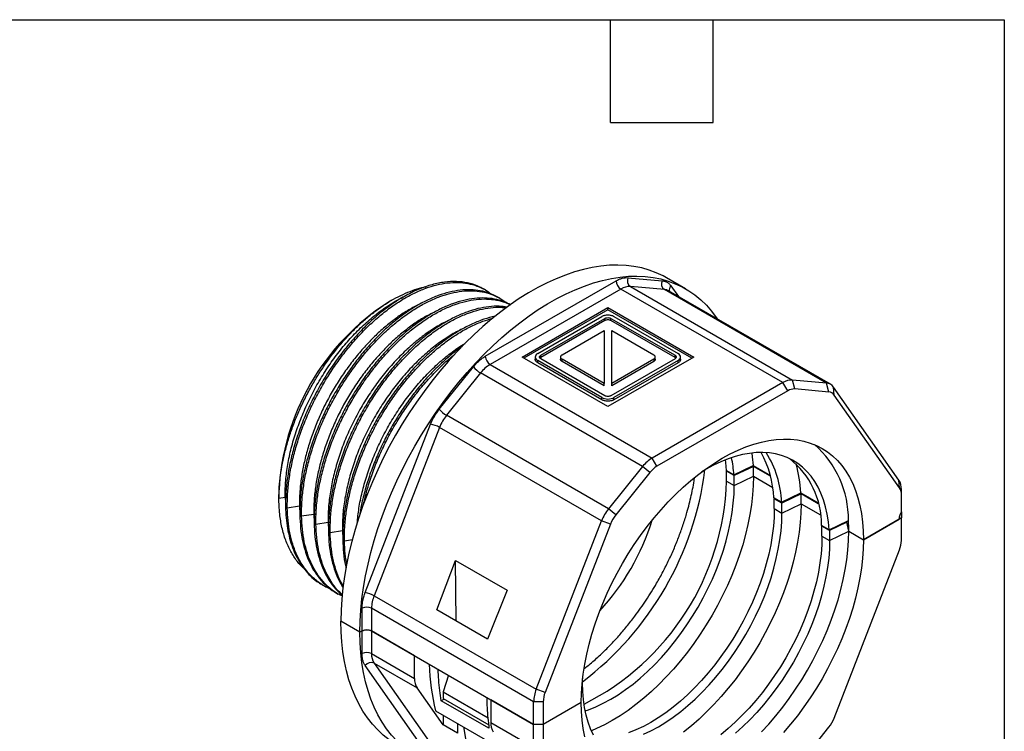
# Model space of a CAD drawing. Header units: millimetres. Extents: x 6 to 273, y 6 to 210.
# Tile 10 of 10: x 200 to 273, y 157 to 210. Entities that reach past the tile are written whole.
import ezdxf

# ---------------------------------------------------------------- set-up
doc = ezdxf.new("R2010")
doc.units = ezdxf.units.MM
doc.layers.add('TEXT', color=140, linetype='Continuous', lineweight=25)

msp = doc.modelspace()

# ---------------------------------------------------------------- linework, layer by layer
for p, q in [((234.562, 184.569), (244.258, 190.166)), ((245.142, 190.403), (247.668, 190.177)), ((249.409, 189.583), (247.995, 190.399)), ((234.567, 189.491), (234.435, 189.567)), ((244.612, 189.554), (234.915, 183.956)), ((256.633, 182.615), (244.612, 189.554)), ((245.319, 189.744), (257.34, 182.804)), ((247.845, 189.518), (245.319, 189.744)), ((259.865, 182.578), (247.845, 189.518)), ((260.158, 182.488), (248.137, 189.427)), ((248.315, 189.804), (248.881, 188.998)), ((227.643, 188.738), (227.388, 188.591)), ((235.628, 188.878), (235.498, 188.953)), ((237.289, 184.51), (243.653, 188.184)), ((243.653, 188.021), (237.43, 184.429)), ((243.653, 188.184), (250.017, 184.51)), ((243.653, 188.021), (243.653, 188.184)), ((249.875, 184.429), (243.653, 188.021)), ((238.448, 184.771), (243.2, 187.515)), ((238.675, 184.641), (243.426, 187.384)), ((243.426, 187.221), (238.675, 184.477)), ((243.426, 187.221), (243.426, 187.384)), ((243.879, 187.384), (248.631, 184.641)), ((243.879, 187.221), (243.879, 187.384)), ((248.631, 184.477), (243.879, 187.221)), ((244.105, 187.515), (248.857, 184.771)), ((240.258, 184.673), (243.37, 186.47)), ((243.373, 186.472), (243.373, 182.549)), ((243.933, 182.549), (243.933, 186.472)), ((243.936, 186.47), (247.048, 184.673)), ((243.653, 180.836), (237.289, 184.51)), ((238.261, 184.51), (238.261, 184.347)), ((243.2, 181.506), (238.448, 184.249)), ((238.448, 184.086), (238.448, 184.249)), ((243.2, 181.342), (238.448, 184.086)), ((238.675, 184.477), (238.618, 184.429)), ((238.675, 184.477), (238.675, 184.641)), ((243.426, 181.636), (238.675, 184.38)), ((240.14, 184.51), (240.14, 184.347)), ((243.37, 182.55), (240.258, 184.347)), ((240.258, 184.184), (240.258, 184.347)), ((243.37, 182.387), (240.258, 184.184)), ((250.017, 184.51), (243.653, 180.836)), ((248.631, 184.38), (243.879, 181.636)), ((247.048, 184.347), (243.936, 182.55)), ((247.048, 184.184), (243.936, 182.387)), ((248.857, 184.249), (244.105, 181.506)), ((248.857, 184.086), (244.105, 181.342)), ((247.048, 184.347), (247.048, 184.184)), ((247.165, 184.347), (247.165, 184.51)), ((248.631, 184.477), (248.631, 184.641)), ((248.687, 184.429), (248.631, 184.477)), ((248.857, 184.086), (248.857, 184.249)), ((249.045, 184.347), (249.045, 184.51)), ((231.152, 180.643), (233.678, 183.785)), ((234.208, 183.329), (231.683, 180.188)), ((246.229, 176.39), (234.208, 183.329)), ((234.915, 183.956), (246.936, 177.017)), ((243.37, 182.387), (243.37, 182.55)), ((243.373, 182.385), (243.373, 182.549)), ((243.933, 182.385), (243.933, 182.549)), ((243.936, 182.387), (243.936, 182.55)), ((256.633, 182.615), (246.936, 177.017)), ((256.986, 182.002), (256.633, 182.615)), ((257.517, 182.144), (257.34, 182.804)), ((259.865, 182.578), (257.34, 182.804)), ((260.042, 181.918), (259.865, 182.578)), ((243.373, 182.385), (243.37, 182.387)), ((243.936, 182.387), (243.933, 182.385)), ((256.986, 182.002), (247.29, 176.405)), ((260.042, 181.918), (257.517, 182.144)), ((260.43, 181.694), (260.383, 182.279)), ((265.231, 175.381), (260.383, 182.279)), ((243.2, 181.342), (243.2, 181.506)), ((244.105, 181.342), (244.105, 181.506)), ((265.279, 174.796), (260.43, 181.694)), ((243.704, 173.248), (231.683, 180.188)), ((225.657, 167.027), (230.505, 179.523)), ((231.165, 179.291), (226.317, 166.795)), ((243.186, 172.352), (231.165, 179.291)), ((247.29, 176.405), (246.936, 177.017)), ((246.229, 176.39), (243.704, 173.248)), ((246.76, 175.934), (246.229, 176.39)), ((252.995, 175.777), (252.429, 176.104)), ((252.456, 176.038), (252.496, 176.065)), ((253.022, 175.711), (252.456, 176.038)), ((252.456, 175.303), (252.456, 176.038)), ((252.995, 175.777), (254.421, 176.468)), ((254.445, 176.4), (253.022, 175.711)), ((254.421, 176.468), (255.704, 175.727)), ((255.719, 175.664), (254.445, 176.4)), ((254.445, 175.665), (254.445, 176.4)), ((246.76, 175.934), (244.234, 172.793)), ((252.456, 175.303), (253.022, 174.976)), ((253.022, 174.976), (253.022, 175.711)), ((253.022, 174.976), (254.445, 175.665)), ((254.445, 175.665), (255.881, 174.836)), ((265.279, 174.796), (265.231, 175.381)), ((265.421, 174.266), (265.421, 174.674)), ((219.258, 174.507), (219.258, 174.014)), ((219.72, 174.085), (219.258, 174.014)), ((219.72, 174.085), (219.763, 174.087)), ((219.72, 174.085), (219.763, 174.087)), ((219.72, 174.085), (219.76, 173.435)), ((256.53, 173.736), (255.964, 174.063)), ((255.992, 173.997), (256.031, 174.024)), ((256.557, 173.67), (255.992, 173.997)), ((255.992, 173.262), (255.992, 173.997)), ((256.53, 173.736), (257.956, 174.427)), ((257.98, 174.359), (256.557, 173.67)), ((257.956, 174.427), (259.239, 173.686)), ((259.255, 173.623), (257.98, 174.359)), ((257.98, 173.624), (257.98, 174.359)), ((265.421, 173.038), (265.421, 174.266)), ((219.877, 173.333), (219.747, 173.408)), ((219.877, 173.333), (220.78, 173.473)), ((220.78, 173.473), (220.82, 172.823)), ((244.234, 172.793), (243.704, 173.248)), ((255.992, 173.262), (256.557, 172.935)), ((256.557, 172.935), (256.557, 173.67)), ((256.557, 172.935), (257.98, 173.624)), ((257.98, 173.624), (259.417, 172.795)), ((220.937, 172.721), (220.808, 172.796)), ((220.937, 172.721), (221.841, 172.86)), ((221.841, 172.86), (221.881, 172.211)), ((238.338, 159.856), (243.186, 172.352)), ((243.846, 172.12), (243.186, 172.352)), ((260.066, 171.695), (261.492, 172.386)), ((261.496, 172.319), (261.378, 172.251)), ((265.421, 172.582), (262.603, 170.955)), ((262.603, 170.955), (265.244, 172.48)), ((265.399, 173.003), (265.421, 172.99)), ((265.421, 172.99), (265.421, 172.582)), ((265.421, 170.898), (265.421, 172.582)), ((221.998, 172.108), (221.868, 172.183)), ((221.998, 172.108), (222.902, 172.248)), ((222.902, 172.248), (222.945, 171.606)), ((223.059, 171.496), (223.962, 171.636)), ((223.962, 171.636), (224.006, 170.994)), ((243.846, 172.12), (238.997, 159.624)), ((260.066, 171.695), (259.5, 172.021)), ((259.527, 171.956), (259.567, 171.983)), ((260.093, 171.629), (259.527, 171.956)), ((259.527, 171.221), (259.527, 171.956)), ((261.378, 172.251), (260.093, 171.629)), ((260.093, 171.629), (260.093, 170.894)), ((261.516, 171.583), (261.378, 172.251)), ((223.059, 171.496), (222.929, 171.571)), ((224.119, 170.884), (223.99, 170.959)), ((224.119, 170.884), (224.702, 170.974)), ((259.527, 171.221), (260.093, 170.894)), ((260.093, 170.894), (261.516, 171.583)), ((261.516, 171.583), (262.603, 170.955)), ((260.43, 157.708), (265.279, 170.204)), ((230.974, 165.74), (232.346, 169.409)), ((232.346, 169.409), (236.172, 167.2)), ((232.413, 164.909), (232.346, 169.409)), ((222.466, 167.61), (222.601, 167.532)), ((223.529, 166.996), (223.659, 166.921)), ((226.317, 166.795), (238.338, 159.856)), ((236.172, 167.2), (234.715, 163.58)), ((225.42, 164.186), (225.42, 165.869)), ((238.148, 158.93), (226.127, 165.869)), ((226.127, 165.869), (226.127, 164.186)), ((234.715, 163.58), (230.974, 165.74)), ((225.268, 164.098), (223.854, 164.914)), ((225.42, 164.186), (225.268, 164.098)), ((225.42, 162.502), (225.42, 164.186)), ((229.309, 162.349), (226.127, 164.186)), ((226.127, 164.186), (226.127, 162.502)), ((226.127, 164.186), (238.148, 157.246)), ((226.127, 162.502), (229.309, 160.665)), ((229.309, 160.665), (229.309, 162.349)), ((230.505, 154.72), (225.657, 161.618)), ((226.317, 161.794), (229.499, 159.958)), ((226.317, 161.794), (231.165, 154.896)), ((231.829, 160.894), (231.431, 159.654)), ((241.779, 160.322), (241.779, 160.65)), ((231.431, 157.209), (229.499, 159.958)), ((241.742, 160.296), (241.779, 160.322)), ((231.431, 159.654), (234.764, 157.73)), ((231.431, 159.654), (231.431, 159.164)), ((238.997, 159.624), (238.338, 159.856)), ((231.501, 159.123), (231.3, 159.007)), ((234.836, 156.966), (231.3, 159.007)), ((231.431, 159.164), (234.813, 157.212)), ((238.148, 157.246), (234.966, 159.083)), ((234.966, 159.083), (234.966, 157.399)), ((238.855, 158.93), (238.148, 158.93)), ((238.148, 157.246), (238.148, 158.93)), ((238.855, 158.93), (238.855, 157.246)), ((241.673, 158.873), (238.855, 157.246)), ((230.862, 158.267), (235.676, 155.488)), ((231.431, 157.939), (231.431, 157.209)), ((232.491, 156.597), (231.431, 157.209)), ((232.491, 157.327), (232.491, 156.597)), ((232.939, 157.069), (233.183, 155.613)), ((234.966, 157.399), (238.148, 155.562)), ((238.855, 157.246), (238.148, 157.246)), ((238.148, 155.562), (238.148, 157.246)), ((238.855, 157.246), (238.855, 155.562)), ((257.517, 153.894), (260.042, 157.035))]:
    msp.add_line(p, q)
at = {"flags": 128}
for points in [[(247.995, 190.399), (247.749, 190.535), (247.24, 190.774), (246.709, 190.971), (246.158, 191.126), (245.587, 191.239), (244.999, 191.309), (244.394, 191.336), (243.774, 191.319), (243.141, 191.26), (242.495, 191.158), (241.839, 191.013), (241.173, 190.826), (240.5, 190.596), (239.821, 190.326), (239.138, 190.015), (238.452, 189.664), (237.765, 189.274), (237.079, 188.845), (236.395, 188.38), (235.714, 187.878), (235.039, 187.341), (234.371, 186.771), (233.712, 186.168), (233.062, 185.535), (232.425, 184.872), (231.8, 184.181), (231.19, 183.464), (230.596, 182.723), (230.02, 181.959), (229.462, 181.174), (228.924, 180.37), (228.408, 179.548), (227.915, 178.712), (227.445, 177.862), (227, 177), (226.581, 176.13), (226.189, 175.252), (225.825, 174.369), (225.49, 173.483), (225.184, 172.596), (224.908, 171.711), (224.664, 170.828), (224.45, 169.951), (224.269, 169.081), (224.12, 168.221), (224.004, 167.372), (223.92, 166.537), (223.87, 165.717), (223.854, 164.914)], [(225.268, 164.098), (225.285, 164.9), (225.335, 165.72), (225.418, 166.556), (225.534, 167.405), (225.683, 168.265), (225.864, 169.135), (226.078, 170.012), (226.323, 170.894), (226.598, 171.78), (226.904, 172.667), (227.239, 173.553), (227.604, 174.436), (227.996, 175.313), (228.414, 176.184), (228.859, 177.045), (229.329, 177.895), (229.822, 178.732), (230.339, 179.553), (230.876, 180.357), (231.434, 181.143), (232.01, 181.907), (232.604, 182.648), (233.214, 183.365), (233.839, 184.056), (234.477, 184.719), (235.126, 185.352), (235.786, 185.955), (236.454, 186.525), (237.129, 187.062), (237.809, 187.563), (238.493, 188.029), (239.18, 188.457), (239.867, 188.847), (240.552, 189.199), (241.236, 189.51), (241.914, 189.78), (242.587, 190.009), (243.253, 190.196), (243.909, 190.341), (244.555, 190.444), (245.188, 190.503), (245.808, 190.519), (246.413, 190.492), (247.002, 190.423), (247.572, 190.31), (248.123, 190.155), (248.654, 189.957), (249.163, 189.718), (249.649, 189.438), (250.11, 189.117), (250.547, 188.756), (250.957, 188.357), (251.34, 187.919), (251.694, 187.445), (251.773, 187.328)], [(241.673, 158.873), (241.689, 159.56), (241.739, 160.264), (241.821, 160.982), (241.935, 161.713), (242.082, 162.454), (242.26, 163.203), (242.469, 163.957), (242.709, 164.714), (242.979, 165.472), (243.277, 166.228), (243.603, 166.98), (243.956, 167.725), (244.335, 168.462), (244.738, 169.187), (245.165, 169.899), (245.613, 170.596), (246.082, 171.274), (246.57, 171.932), (247.076, 172.569), (247.597, 173.181), (248.133, 173.767), (248.682, 174.325), (249.241, 174.854), (249.809, 175.351), (250.385, 175.816), (250.966, 176.246), (251.551, 176.641), (252.138, 176.999), (252.725, 177.319), (253.31, 177.599), (253.891, 177.84), (254.467, 178.04), (255.035, 178.199), (255.594, 178.316), (256.143, 178.391), (256.679, 178.423), (257.2, 178.413), (257.706, 178.361), (258.194, 178.266), (258.663, 178.129), (259.111, 177.951), (259.538, 177.731), (259.941, 177.471), (260.32, 177.172), (260.673, 176.834), (260.999, 176.459), (261.297, 176.047), (261.567, 175.601), (261.807, 175.12), (262.016, 174.608), (262.194, 174.065), (262.341, 173.493), (262.455, 172.894), (262.537, 172.27), (262.587, 171.624), (262.603, 170.955)], [(260.066, 171.695), (260.007, 172.289), (259.916, 172.86), (259.793, 173.404), (259.639, 173.921), (259.453, 174.408), (259.237, 174.863), (258.992, 175.286), (258.717, 175.674), (258.415, 176.026), (258.087, 176.341), (257.732, 176.618), (257.354, 176.855), (256.952, 177.053), (256.53, 177.209), (256.087, 177.324), (255.626, 177.397), (255.148, 177.429), (254.655, 177.418), (254.148, 177.365), (253.631, 177.27), (253.103, 177.133), (252.568, 176.955), (252.027, 176.737), (251.483, 176.479), (250.936, 176.182), (250.611, 175.988)], [(252.346, 176.877), (252.37, 176.698), (252.429, 176.104)], [(254.329, 177.388), (254.364, 177.117), (254.421, 176.468)], [(254.445, 175.665), (254.428, 174.978), (254.379, 174.274), (254.297, 173.556), (254.182, 172.825), (254.036, 172.084), (253.857, 171.335), (253.648, 170.581), (253.408, 169.824), (253.139, 169.066), (252.84, 168.31), (252.514, 167.558), (252.161, 166.813), (251.783, 166.076), (251.379, 165.351), (250.953, 164.639), (250.504, 163.942), (250.035, 163.264), (249.547, 162.606), (249.042, 161.969), (248.52, 161.357), (247.984, 160.771), (247.436, 160.213), (246.876, 159.684), (246.308, 159.186), (245.732, 158.722), (245.151, 158.292), (244.566, 157.897), (243.979, 157.539), (243.393, 157.219), (242.808, 156.939), (242.431, 156.778)], [(241.976, 158.253), (242.214, 158.336), (242.761, 158.556), (243.312, 158.816), (243.865, 159.116), (244.418, 159.454), (244.969, 159.83), (245.516, 160.242), (246.056, 160.688), (246.589, 161.167), (247.112, 161.677), (247.623, 162.217), (248.12, 162.784), (248.602, 163.376), (249.067, 163.991), (249.512, 164.626), (249.937, 165.28), (250.34, 165.951), (250.719, 166.635), (251.073, 167.33), (251.401, 168.034), (251.701, 168.743), (251.973, 169.457), (252.215, 170.171), (252.427, 170.883), (252.607, 171.591), (252.756, 172.292), (252.872, 172.984), (252.955, 173.663), (253.005, 174.328), (253.022, 174.976)], [(255.992, 173.262), (255.975, 172.614), (255.925, 171.949), (255.842, 171.269), (255.726, 170.578), (255.577, 169.877), (255.397, 169.169), (255.185, 168.456), (254.943, 167.742), (254.671, 167.029), (254.371, 166.319), (254.043, 165.615), (253.689, 164.92), (253.31, 164.236), (252.907, 163.566), (252.482, 162.912), (252.037, 162.276), (251.572, 161.661), (251.09, 161.069), (250.593, 160.502), (250.082, 159.963), (249.559, 159.453), (249.026, 158.974), (248.485, 158.527), (247.939, 158.116), (247.388, 157.74), (246.835, 157.401), (246.282, 157.101), (245.731, 156.841), (245.184, 156.622)], [(257.98, 173.624), (257.964, 172.937), (257.914, 172.233), (257.832, 171.515), (257.718, 170.784), (257.571, 170.043), (257.393, 169.294), (257.183, 168.54), (256.944, 167.783), (256.674, 167.025), (256.376, 166.269), (256.05, 165.517), (255.697, 164.772), (255.318, 164.035), (254.915, 163.31), (254.488, 162.598), (254.04, 161.901), (253.571, 161.223), (253.083, 160.565), (252.577, 159.928), (252.056, 159.316), (251.52, 158.73), (250.971, 158.172), (250.412, 157.643), (249.844, 157.145), (249.268, 156.681)], [(246.297, 156.515), (246.848, 156.775), (247.4, 157.075), (247.953, 157.413), (248.504, 157.789), (249.051, 158.201), (249.592, 158.647), (250.125, 159.126), (250.648, 159.636), (251.159, 160.176), (251.656, 160.743), (252.138, 161.335), (252.602, 161.949), (253.048, 162.585), (253.473, 163.239), (253.875, 163.91), (254.255, 164.594), (254.609, 165.289), (254.937, 165.993), (255.237, 166.702), (255.509, 167.416), (255.751, 168.13), (255.962, 168.842), (256.143, 169.55), (256.291, 170.251), (256.407, 170.943), (256.491, 171.622), (256.541, 172.287), (256.557, 172.935)], [(259.527, 171.221), (259.511, 170.573), (259.461, 169.908), (259.377, 169.228), (259.261, 168.537), (259.113, 167.836), (258.932, 167.128), (258.721, 166.415), (258.478, 165.701), (258.207, 164.988), (257.906, 164.278), (257.579, 163.574), (257.224, 162.879), (256.845, 162.195), (256.443, 161.525), (256.018, 160.871), (255.572, 160.235), (255.108, 159.62), (254.626, 159.028), (254.128, 158.461), (253.617, 157.922), (253.095, 157.412), (252.562, 156.933), (252.021, 156.486)], [(260.093, 170.894), (260.076, 170.246), (260.026, 169.581), (259.943, 168.902), (259.827, 168.21), (259.678, 167.509), (259.498, 166.801), (259.286, 166.089), (259.044, 165.375), (258.772, 164.661), (258.472, 163.952), (258.144, 163.248), (257.79, 162.553), (257.411, 161.869), (257.008, 161.198), (256.583, 160.544), (256.138, 159.908), (255.673, 159.294), (255.191, 158.702), (254.694, 158.135), (254.183, 157.595), (253.66, 157.085), (253.127, 156.606)], [(255.055, 156.689), (255.591, 157.275), (256.113, 157.887), (256.618, 158.524), (257.106, 159.182), (257.575, 159.86), (258.024, 160.557), (258.45, 161.269), (258.854, 161.994), (259.232, 162.73), (259.585, 163.476), (259.912, 164.228), (260.21, 164.984), (260.479, 165.742), (260.719, 166.499), (260.928, 167.253), (261.107, 168.002), (261.253, 168.743), (261.368, 169.474), (261.45, 170.192), (261.499, 170.896), (261.516, 171.583)], [(262.603, 170.955), (262.587, 170.268), (262.537, 169.564), (262.455, 168.846), (262.341, 168.115), (262.194, 167.374), (262.016, 166.625), (261.807, 165.871), (261.567, 165.114), (261.297, 164.356), (260.999, 163.6), (260.673, 162.848), (260.32, 162.103), (259.941, 161.366), (259.538, 160.641), (259.111, 159.929), (258.663, 159.232), (258.194, 158.554), (257.706, 157.896), (257.2, 157.259), (256.679, 156.647)], [(227.997, 155.757), (227.915, 155.805), (227.445, 156.113), (227, 156.46), (226.581, 156.847), (226.189, 157.273), (225.825, 157.735), (225.49, 158.234), (225.184, 158.767), (224.908, 159.335), (224.664, 159.935), (224.45, 160.566), (224.269, 161.226), (224.12, 161.914), (224.004, 162.629), (223.92, 163.368), (223.87, 164.131), (223.854, 164.914)], [(232.545, 154.021), (232.01, 154.073), (231.434, 154.172), (230.876, 154.313), (230.339, 154.496), (229.822, 154.722), (229.329, 154.989), (228.859, 155.296), (228.414, 155.644), (227.996, 156.031), (227.604, 156.456), (227.239, 156.919), (226.904, 157.417), (226.598, 157.951), (226.323, 158.518), (226.078, 159.118), (225.864, 159.749), (225.683, 160.41), (225.534, 161.098), (225.418, 161.813), (225.335, 162.552), (225.285, 163.314), (225.268, 164.098)], [(242.586, 156.448), (242.374, 156.916), (242.194, 157.415), (242.045, 157.945), (241.929, 158.502), (241.846, 159.086), (241.796, 159.693), (241.779, 160.322)], [(241.935, 156.335), (241.821, 156.934), (241.739, 157.557), (241.689, 158.204), (241.673, 158.873)]]:
    msp.add_lwpolyline(points, dxfattribs=at)
for centre, radius, start, end in [((245.026, 190.201), 0.768, 182.60548, 237.39452), ((245.638, 190.183), 0.543, 156.02383, 233.97678), ((248.164, 189.957), 0.543, 156.02383, 233.97678), ((245.269, 188.517), 1.227, 87.64224, 122.34928), ((247.787, 188.813), 0.707, 60.33067, 85.35646), ((248.633, 189.513), 0.431, 137.59637, 198.44492), ((236.874, 173.726), 17.634, 122.54395, 177.46142), ((243.56, 186.141), 0.38, 119.50301, 119.9967), ((243.746, 186.141), 0.38, 60.0033, 60.49699), ((235.33, 184.604), 0.768, 182.60548, 237.39452), ((235.165, 184.979), 1.907, 218.77055, 239.89559), ((236.26, 181.727), 2.603, 121.1059, 142.02127), ((243.56, 182.879), 0.38, 240.0033, 240.49699), ((243.746, 182.879), 0.38, 299.50301, 299.9967), ((257.289, 181.578), 1.227, 87.64224, 122.34928), ((259.812, 181.887), 0.693, 34.44136, 85.54789), ((257.479, 181.225), 0.92, 87.64224, 122.34928), ((260.002, 181.4), 0.52, 34.44136, 85.54789), ((232.639, 181.837), 1.907, 218.77055, 239.89559), ((234.35, 178.05), 3.418, 141.2895, 158.7105), ((230.214, 177.637), 1.908, 60.10954, 81.22207), ((248.082, 173.682), 7.891, 2.76702, 28.35819), ((254.138, 172.47), 7.354, 359.34504, 48.88837), ((248.281, 174.788), 2.603, 121.1059, 142.02127), ((243.422, 175.14), 9.594, 3.80608, 11.45301), ((249.095, 173.462), 7.44, 2.10659, 32.11324), ((253.265, 172.076), 6.235, 359.49456, 51.79621), ((227.503, 179.135), 23.543, 307.3274, 352.67686), ((248.299, 174.733), 1.952, 121.1059, 142.02127), ((247.387, 173.853), 10.585, 3.11106, 14.96654), ((233.222, 175.937), 19.245, 296.7656, 358.11066), ((264.194, 174.724), 1.227, 357.64852, 32.3492), ((264.501, 174.304), 0.921, 357.64852, 32.3492), ((246.371, 171.111), 3.418, 141.2895, 158.7105), ((230.06, 177.659), 17.677, 317.32574, 342.67963), ((246.234, 171.189), 2.564, 141.2895, 158.7105), ((248.263, 171.59), 13.252, 359.97019, 3.44285), ((266.343, 172.439), 1.1, 146.99656, 177.87681), ((263.468, 170.936), 1.953, 337.97884, 358.89185), ((225.366, 165.141), 1.908, 60.10954, 81.22207), ((228.731, 165.819), 2.604, 157.97884, 178.89185), ((225.774, 165.187), 0.769, 62.60967, 117.39033), ((225.774, 163.503), 0.769, 62.60967, 117.39033), ((225.774, 161.819), 0.769, 62.60967, 117.39033), ((227.354, 162.451), 1.227, 177.64852, 212.3492), ((226.096, 161.298), 0.543, 66.02796, 143.97431), ((230.536, 160.614), 1.227, 177.64852, 212.3492), ((240.751, 158.88), 2.604, 157.97884, 178.89185), ((240.808, 158.892), 1.953, 157.97884, 178.89185), ((236.193, 157.349), 1.227, 177.64852, 212.3492), ((258.042, 158.639), 2.564, 321.2895, 338.7105)]:
    msp.add_arc(centre, radius, start, end)
msp.add_ellipse((248.407, 172.965), major_axis=(12.413, 22.287), ratio=0.587367, start_param=2.387082, end_param=2.564398)
for points, knots in [([(234.426, 189.55), (234.289, 189.631), (233.926, 189.846), (233.255, 190.038), (232.43, 190.142), (231.546, 190.093), (230.619, 189.904), (229.662, 189.575), (228.688, 189.105), (227.712, 188.504), (226.746, 187.779), (225.8, 186.935), (224.886, 185.988), (224.013, 184.951), (223.195, 183.832), (222.442, 182.649), (221.767, 181.413), (221.18, 180.14), (220.684, 178.847), (220.307, 177.621), (220.038, 176.478), (219.862, 175.422), (219.754, 174.39), (219.749, 173.735), (219.747, 173.408)], [0, 0, 0, 0, 0.028724, 0.07656, 0.124244, 0.171932, 0.219771, 0.267458, 0.315139, 0.362972, 0.410652, 0.458332, 0.506164, 0.553843, 0.601527, 0.649362, 0.697045, 0.744726, 0.792559, 0.840241, 0.880092, 0.92012, 0.960149, 1, 1, 1, 1]), ([(219.877, 173.333), (219.879, 173.675), (219.885, 174.359), (220.001, 175.437), (220.194, 176.541), (220.47, 177.664), (220.825, 178.795), (221.255, 179.923), (221.756, 181.037), (222.323, 182.127), (222.95, 183.182), (223.631, 184.192), (224.36, 185.148), (225.129, 186.039), (225.93, 186.859), (226.756, 187.599), (227.599, 188.252), (228.45, 188.812), (229.302, 189.273), (230.144, 189.631), (230.971, 189.884), (231.772, 190.028), (232.541, 190.061), (233.27, 189.986), (233.949, 189.798), (234.536, 189.536), (234.865, 189.29), (235.009, 189.181)], [0, 0, 0, 0, 0.040356, 0.080712, 0.121068, 0.161424, 0.20178, 0.242136, 0.282492, 0.322848, 0.363204, 0.40356, 0.443916, 0.484272, 0.524628, 0.564984, 0.60534, 0.645696, 0.686052, 0.726408, 0.766764, 0.80712, 0.847476, 0.887832, 0.928188, 0.968543, 1, 1, 1, 1]), ([(244.258, 190.166), (244.297, 190.188), (244.374, 190.231), (244.489, 190.284), (244.603, 190.328), (244.753, 190.374), (244.937, 190.41), (245.074, 190.406), (245.142, 190.403)], [0, 0, 0, 0, 0.125224, 0.249962, 0.374752, 0.500132, 0.749962, 1, 1, 1, 1]), ([(247.668, 190.177), (247.701, 190.173), (247.767, 190.166), (247.861, 190.142), (247.95, 190.109), (248.063, 190.052), (248.192, 189.959), (248.274, 189.856), (248.315, 189.804)], [0, 0, 0, 0, 0.125224, 0.249962, 0.374752, 0.500132, 0.749962, 1, 1, 1, 1]), ([(219.258, 174.014), (219.263, 174.293), (219.275, 174.853), (219.366, 175.729), (219.513, 176.632), (219.721, 177.561), (219.988, 178.499), (220.307, 179.431), (220.678, 180.358), (221.103, 181.284), (221.576, 182.191), (222.089, 183.066), (222.642, 183.912), (223.236, 184.729), (223.86, 185.5), (224.502, 186.213), (225.162, 186.873), (225.846, 187.481), (226.542, 188.028), (227.239, 188.504), (227.938, 188.914), (228.642, 189.257), (229.336, 189.52), (229.848, 189.676), (230.119, 189.72), (230.175, 189.729)], [0, 0, 0, 0, 0.044598, 0.089186, 0.133774, 0.179668, 0.225563, 0.270152, 0.314741, 0.360624, 0.406507, 0.451097, 0.495686, 0.541606, 0.587525, 0.63157, 0.675615, 0.720946, 0.766276, 0.810263, 0.854249, 0.899515, 0.944779, 0.98868, 1, 1, 1, 1]), ([(235.498, 188.953), (235.293, 189.058), (234.884, 189.268), (234.2, 189.447), (233.472, 189.525), (232.703, 189.49), (231.901, 189.346), (231.075, 189.094), (230.232, 188.736), (229.381, 188.274), (228.53, 187.715), (227.687, 187.062), (226.861, 186.322), (226.06, 185.502), (225.291, 184.61), (224.562, 183.655), (223.881, 182.645), (223.254, 181.59), (222.687, 180.5), (222.186, 179.386), (221.756, 178.258), (221.401, 177.127), (221.125, 176.004), (220.931, 174.9), (220.816, 173.821), (220.81, 173.138), (220.808, 172.796)], [0, 0, 0, 0, 0.041634, 0.083302, 0.12497, 0.166638, 0.208306, 0.249974, 0.291642, 0.33331, 0.374978, 0.416647, 0.458315, 0.499983, 0.541651, 0.583319, 0.624987, 0.666655, 0.708323, 0.749991, 0.791659, 0.833328, 0.874996, 0.916664, 0.958332, 1, 1, 1, 1]), ([(220.937, 172.721), (220.94, 173.063), (220.945, 173.746), (221.061, 174.825), (221.254, 175.929), (221.531, 177.052), (221.886, 178.183), (222.316, 179.311), (222.817, 180.425), (223.384, 181.515), (224.011, 182.57), (224.692, 183.58), (225.421, 184.535), (226.189, 185.427), (226.991, 186.247), (227.817, 186.987), (228.66, 187.64), (229.511, 188.199), (230.362, 188.661), (231.205, 189.019), (232.031, 189.271), (232.833, 189.415), (233.601, 189.449), (234.33, 189.374), (235.01, 189.186), (235.597, 188.924), (235.926, 188.677), (236.07, 188.569)], [0, 0, 0, 0, 0.040356, 0.080712, 0.1210679, 0.1614239, 0.2017799, 0.2421359, 0.2824919, 0.3228478, 0.3632038, 0.4035598, 0.4439158, 0.4842717, 0.5246277, 0.5649837, 0.6053397, 0.6456957, 0.6860516, 0.7264076, 0.7667636, 0.8071196, 0.8474756, 0.8878315, 0.9281875, 0.9685435, 1, 1, 1, 1]), ([(219.72, 174.085), (219.723, 174.458), (219.731, 175.203), (219.877, 176.384), (220.122, 177.594), (220.472, 178.821), (220.918, 180.049), (221.452, 181.262), (222.069, 182.446), (222.76, 183.585), (223.519, 184.662), (224.334, 185.666), (225.195, 186.581), (226.089, 187.398), (227.004, 188.101), (227.809, 188.63), (228.301, 188.87), (228.487, 188.96)], [0, 0, 0, 0, 0.068477, 0.13696, 0.205395, 0.273806, 0.342231, 0.410669, 0.479101, 0.547525, 0.615978, 0.684458, 0.752938, 0.821419, 0.889907, 0.958372, 1, 1, 1, 1]), ([(229.704, 188.433), (229.66, 188.415), (229.356, 188.289), (228.78, 187.96), (227.988, 187.441), (227.202, 186.825), (226.431, 186.129), (225.683, 185.36), (224.964, 184.525), (224.281, 183.632), (223.643, 182.689), (223.056, 181.704), (222.527, 180.684), (222.061, 179.64), (221.662, 178.584), (221.332, 177.525), (221.075, 176.474), (220.895, 175.442), (220.787, 174.433), (220.782, 173.793), (220.78, 173.473)], [0, 0, 0, 0, 0.009706, 0.067833, 0.125959, 0.184148, 0.242416, 0.300742, 0.359086, 0.417407, 0.47568, 0.533912, 0.592149, 0.650425, 0.708729, 0.767029, 0.825296, 0.883535, 0.941761, 1, 1, 1, 1]), ([(236.441, 188.396), (236.274, 188.481), (235.903, 188.669), (235.26, 188.834), (234.533, 188.912), (233.763, 188.878), (232.962, 188.734), (232.136, 188.482), (231.293, 188.123), (230.442, 187.662), (229.591, 187.102), (228.748, 186.449), (227.922, 185.71), (227.12, 184.89), (226.351, 183.998), (225.623, 183.042), (224.942, 182.032), (224.314, 180.977), (223.748, 179.888), (223.247, 178.774), (222.816, 177.646), (222.462, 176.515), (222.185, 175.391), (221.992, 174.287), (221.876, 173.209), (221.871, 172.525), (221.868, 172.183)], [0, 0, 0, 0, 0.0340374, 0.0760358, 0.1180342, 0.1600325, 0.2020309, 0.2440293, 0.2860277, 0.328026, 0.3700244, 0.4120228, 0.4540212, 0.4960195, 0.5380179, 0.5800163, 0.6220146, 0.664013, 0.7060114, 0.7480098, 0.7900081, 0.8320065, 0.8740049, 0.9160033, 0.9580016, 1, 1, 1, 1]), ([(221.998, 172.108), (222.001, 172.45), (222.006, 173.134), (222.122, 174.212), (222.315, 175.316), (222.592, 176.44), (222.946, 177.571), (223.376, 178.699), (223.877, 179.813), (224.444, 180.902), (225.071, 181.957), (225.753, 182.967), (226.481, 183.923), (227.25, 184.815), (228.052, 185.635), (228.878, 186.374), (229.721, 187.027), (230.572, 187.587), (231.423, 188.048), (232.266, 188.407), (233.092, 188.659), (233.893, 188.803), (234.663, 188.838), (235.389, 188.758), (235.982, 188.611), (236.308, 188.448), (236.428, 188.388)], [0, 0, 0, 0, 0.042403, 0.084807, 0.12721, 0.169613, 0.212017, 0.25442, 0.296823, 0.339227, 0.38163, 0.424033, 0.466437, 0.50884, 0.551243, 0.593647, 0.63605, 0.678453, 0.720856, 0.76326, 0.805663, 0.848066, 0.89047, 0.932873, 0.975276, 1, 1, 1, 1]), ([(230.764, 187.82), (230.721, 187.802), (230.416, 187.676), (229.841, 187.348), (229.049, 186.829), (228.263, 186.212), (227.492, 185.517), (226.744, 184.748), (226.024, 183.913), (225.342, 183.02), (224.703, 182.077), (224.116, 181.091), (223.588, 180.071), (223.122, 179.028), (222.723, 177.972), (222.393, 176.913), (222.136, 175.862), (221.956, 174.829), (221.848, 173.82), (221.843, 173.18), (221.841, 172.86)], [0, 0, 0, 0, 0.009707, 0.067833, 0.12596, 0.184149, 0.242418, 0.300743, 0.359087, 0.417408, 0.475681, 0.533912, 0.59215, 0.650425, 0.708729, 0.767029, 0.825296, 0.883535, 0.941761, 1, 1, 1, 1]), ([(236.182, 188.219), (235.985, 188.246), (235.549, 188.304), (234.823, 188.264), (234.023, 188.122), (233.196, 187.869), (232.354, 187.511), (231.503, 187.05), (230.651, 186.49), (229.809, 185.837), (228.982, 185.097), (228.181, 184.278), (227.412, 183.386), (226.683, 182.43), (226.002, 181.42), (225.375, 180.365), (224.808, 179.275), (224.307, 178.161), (223.877, 177.033), (223.522, 175.902), (223.246, 174.779), (223.053, 173.675), (222.937, 172.597), (222.932, 171.913), (222.929, 171.571)], [0, 0, 0, 0, 0.0375064, 0.0833395, 0.1291725, 0.1750055, 0.2208385, 0.2666716, 0.3125046, 0.3583376, 0.4041706, 0.4500037, 0.4958367, 0.5416697, 0.5875028, 0.6333358, 0.6791688, 0.7250018, 0.7708349, 0.8166679, 0.8625009, 0.9083339, 0.954167, 1, 1, 1, 1]), ([(223.059, 171.496), (223.061, 171.838), (223.067, 172.522), (223.183, 173.6), (223.376, 174.704), (223.652, 175.827), (224.007, 176.958), (224.437, 178.086), (224.938, 179.2), (225.505, 180.29), (226.132, 181.345), (226.813, 182.355), (227.542, 183.311), (228.311, 184.203), (229.112, 185.022), (229.938, 185.762), (230.781, 186.415), (231.632, 186.975), (232.484, 187.436), (233.326, 187.794), (234.153, 188.048), (234.953, 188.187), (235.607, 188.23), (235.976, 188.182), (236.104, 188.166)], [0, 0, 0, 0, 0.0464413, 0.0928826, 0.1393239, 0.1857653, 0.2322066, 0.2786479, 0.3250892, 0.3715305, 0.4179718, 0.4644131, 0.5108544, 0.5572958, 0.6037371, 0.6501784, 0.6966197, 0.743061, 0.7895023, 0.8359436, 0.8823849, 0.9288263, 0.9752676, 1, 1, 1, 1]), ([(231.861, 187.228), (231.843, 187.221), (231.528, 187.097), (230.901, 186.737), (229.996, 186.139), (229.1, 185.413), (228.227, 184.587), (227.388, 183.669), (226.591, 182.671), (225.85, 181.604), (225.174, 180.481), (224.575, 179.312), (224.058, 178.115), (223.63, 176.905), (223.294, 175.698), (223.057, 174.509), (222.913, 173.347), (222.905, 172.614), (222.902, 172.248)], [0, 0, 0, 0, 0.004031, 0.07029, 0.136549, 0.202896, 0.26934, 0.335839, 0.40233, 0.468765, 0.535142, 0.601525, 0.667959, 0.73442, 0.800855, 0.867248, 0.933619, 1, 1, 1, 1]), ([(235.295, 187.53), (235.223, 187.518), (234.886, 187.462), (234.256, 187.252), (233.415, 186.9), (232.563, 186.437), (231.712, 185.878), (230.869, 185.225), (230.043, 184.485), (229.242, 183.665), (228.473, 182.773), (227.744, 181.818), (227.063, 180.808), (226.436, 179.753), (225.869, 178.663), (225.368, 177.549), (224.938, 176.421), (224.583, 175.29), (224.307, 174.167), (224.113, 173.063), (223.998, 171.985), (223.992, 171.301), (223.99, 170.959)], [0, 0, 0, 0, 0.013985, 0.065881, 0.117776, 0.169672, 0.221567, 0.273463, 0.325358, 0.377254, 0.429149, 0.481045, 0.53294, 0.584836, 0.636731, 0.688627, 0.740522, 0.792418, 0.844313, 0.896209, 0.948104, 1, 1, 1, 1]), ([(224.119, 170.884), (224.122, 171.226), (224.127, 171.91), (224.243, 172.988), (224.436, 174.092), (224.713, 175.215), (225.068, 176.346), (225.498, 177.474), (225.999, 178.588), (226.566, 179.678), (227.193, 180.733), (227.874, 181.743), (228.603, 182.698), (229.371, 183.59), (230.173, 184.41), (230.999, 185.15), (231.842, 185.803), (232.693, 186.363), (233.544, 186.822), (234.357, 187.175), (234.874, 187.32), (235.117, 187.388)], [0, 0, 0, 0, 0.052944, 0.105889, 0.158833, 0.211778, 0.264722, 0.317667, 0.370611, 0.423556, 0.4765, 0.529445, 0.582389, 0.635333, 0.688278, 0.741222, 0.794167, 0.847111, 0.900056, 0.953, 1, 1, 1, 1]), ([(244.105, 187.515), (244.086, 187.525), (244.046, 187.546), (243.979, 187.572), (243.893, 187.598), (243.784, 187.618), (243.653, 187.625), (243.522, 187.618), (243.4, 187.595), (243.29, 187.561), (243.23, 187.53), (243.2, 187.515)], [0, 0, 0, 0, 0.080148, 0.159774, 0.240153, 0.369857, 0.500094, 0.629797, 0.760035, 0.879887, 1, 1, 1, 1]), ([(243.426, 187.384), (243.436, 187.389), (243.456, 187.4), (243.489, 187.413), (243.552, 187.431), (243.653, 187.443), (243.76, 187.43), (243.834, 187.407), (243.864, 187.392), (243.879, 187.384)], [0, 0, 0, 0, 0.079817, 0.159664, 0.240794, 0.50007, 0.759347, 0.878948, 1, 1, 1, 1]), ([(243.879, 187.221), (243.869, 187.226), (243.85, 187.236), (243.816, 187.249), (243.754, 187.268), (243.653, 187.28), (243.546, 187.267), (243.471, 187.244), (243.442, 187.228), (243.426, 187.221)], [0, 0, 0, 0, 0.079817, 0.159664, 0.240794, 0.50007, 0.759347, 0.878948, 1, 1, 1, 1]), ([(232.922, 186.615), (232.904, 186.608), (232.588, 186.485), (231.962, 186.125), (231.057, 185.527), (230.161, 184.801), (229.288, 183.975), (228.448, 183.057), (227.652, 182.059), (226.911, 180.992), (226.234, 179.868), (225.635, 178.7), (225.119, 177.503), (224.69, 176.293), (224.354, 175.086), (224.118, 173.897), (223.974, 172.735), (223.966, 172.002), (223.962, 171.636)], [0, 0, 0, 0, 0.0040306, 0.0702901, 0.1365496, 0.202897, 0.2693414, 0.33584, 0.4023308, 0.4687654, 0.535142, 0.6015255, 0.6679592, 0.7344197, 0.800855, 0.8672485, 0.9336186, 1, 1, 1, 1]), ([(225.061, 172.169), (225.098, 172.54), (225.175, 173.294), (225.417, 174.474), (225.75, 175.681), (226.18, 176.891), (226.696, 178.088), (227.295, 179.256), (227.971, 180.38), (228.713, 181.446), (229.509, 182.445), (230.349, 183.362), (231.222, 184.191), (232.117, 184.903), (232.736, 185.348), (233.052, 185.515), (233.066, 185.522)], [0, 0, 0, 0, 0.074385, 0.151201, 0.228065, 0.304959, 0.381822, 0.458626, 0.535422, 0.612286, 0.689214, 0.766152, 0.843027, 0.91979, 0.996452, 1, 1, 1, 1]), ([(232.852, 185.301), (232.826, 185.284), (232.517, 185.082), (231.93, 184.606), (231.104, 183.874), (230.302, 183.052), (229.533, 182.161), (228.805, 181.205), (228.124, 180.195), (227.496, 179.14), (226.929, 178.051), (226.429, 176.937), (225.998, 175.809), (225.645, 174.678), (225.382, 173.634), (225.276, 172.981), (225.229, 172.695)], [0, 0, 0, 0, 0.007166, 0.084837, 0.162508, 0.24018, 0.317851, 0.395522, 0.473193, 0.550864, 0.628535, 0.706206, 0.783878, 0.861549, 0.93922, 1, 1, 1, 1]), ([(238.448, 184.771), (238.33, 184.703), (238.261, 184.607), (238.261, 184.413), (238.33, 184.317), (238.448, 184.249)], [0, 0, 0, 0, 0.5, 0.5, 1, 1, 1, 1]), ([(248.857, 184.249), (248.976, 184.317), (249.045, 184.413), (249.045, 184.607), (248.976, 184.703), (248.857, 184.771)], [0, 0, 0, 0, 0.5, 0.5, 1, 1, 1, 1]), ([(225.537, 173.588), (225.615, 173.926), (225.78, 174.637), (226.13, 175.734), (226.558, 176.862), (227.059, 177.976), (227.626, 179.066), (228.253, 180.12), (228.935, 181.131), (229.663, 182.086), (230.432, 182.979), (231.234, 183.793), (231.833, 184.349), (232.166, 184.603), (232.217, 184.643)], [0, 0, 0, 0, 0.081667, 0.171843, 0.262018, 0.352194, 0.44237, 0.532545, 0.622721, 0.712897, 0.803072, 0.893248, 0.983424, 1, 1, 1, 1]), ([(233.678, 183.785), (233.712, 183.826), (233.779, 183.908), (233.885, 184.024), (233.993, 184.134), (234.141, 184.27), (234.33, 184.425), (234.485, 184.521), (234.562, 184.569)], [0, 0, 0, 0, 0.125224, 0.249962, 0.374752, 0.500132, 0.749962, 1, 1, 1, 1]), ([(238.448, 184.086), (238.43, 184.097), (238.394, 184.12), (238.349, 184.158), (238.305, 184.208), (238.269, 184.271), (238.264, 184.322), (238.261, 184.347)], [0, 0, 0, 0, 0.160267, 0.319488, 0.480217, 0.739575, 1, 1, 1, 1]), ([(238.675, 184.38), (238.666, 184.385), (238.647, 184.396), (238.625, 184.416), (238.593, 184.452), (238.572, 184.51), (238.595, 184.572), (238.634, 184.615), (238.661, 184.632), (238.675, 184.641)], [0, 0, 0, 0, 0.079817, 0.159664, 0.240794, 0.50007, 0.759347, 0.878948, 1, 1, 1, 1]), ([(240.258, 184.673), (240.246, 184.666), (240.223, 184.652), (240.195, 184.628), (240.168, 184.597), (240.146, 184.558), (240.138, 184.511), (240.146, 184.463), (240.17, 184.419), (240.207, 184.379), (240.241, 184.358), (240.258, 184.347)], [0, 0, 0, 0, 0.0795968, 0.1592228, 0.2401291, 0.3686016, 0.5000689, 0.6285428, 0.7600114, 0.8792821, 1, 1, 1, 1]), ([(240.258, 184.184), (240.246, 184.191), (240.223, 184.205), (240.195, 184.229), (240.168, 184.26), (240.145, 184.3), (240.142, 184.331), (240.14, 184.347)], [0, 0, 0, 0, 0.159172, 0.318402, 0.480192, 0.737102, 1, 1, 1, 1]), ([(247.048, 184.347), (247.059, 184.354), (247.082, 184.368), (247.11, 184.392), (247.138, 184.423), (247.16, 184.463), (247.168, 184.51), (247.16, 184.557), (247.135, 184.601), (247.099, 184.641), (247.065, 184.663), (247.048, 184.673)], [0, 0, 0, 0, 0.079597, 0.159223, 0.240129, 0.368602, 0.500069, 0.628543, 0.760011, 0.879282, 1, 1, 1, 1]), ([(247.165, 184.347), (247.165, 184.337), (247.163, 184.316), (247.152, 184.285), (247.131, 184.251), (247.099, 184.216), (247.065, 184.194), (247.048, 184.184)], [0, 0, 0, 0, 0.1712946, 0.3436044, 0.5201993, 0.758653, 1, 1, 1, 1]), ([(248.631, 184.641), (248.64, 184.635), (248.658, 184.624), (248.68, 184.605), (248.713, 184.569), (248.734, 184.51), (248.711, 184.448), (248.671, 184.406), (248.644, 184.388), (248.631, 184.38)], [0, 0, 0, 0, 0.079817, 0.159664, 0.240794, 0.50007, 0.759347, 0.878948, 1, 1, 1, 1]), ([(249.045, 184.347), (249.044, 184.334), (249.043, 184.309), (249.032, 184.272), (249.016, 184.235), (248.986, 184.19), (248.938, 184.137), (248.884, 184.103), (248.857, 184.086)], [0, 0, 0, 0, 0.130368, 0.259622, 0.389144, 0.520307, 0.759893, 1, 1, 1, 1]), ([(243.2, 181.506), (243.319, 181.437), (243.485, 181.398), (243.82, 181.398), (243.987, 181.437), (244.105, 181.506)], [0, 0, 0, 0, 0.5, 0.5, 1, 1, 1, 1]), ([(244.105, 181.342), (244.086, 181.332), (244.046, 181.311), (243.979, 181.285), (243.893, 181.259), (243.784, 181.239), (243.653, 181.232), (243.522, 181.239), (243.4, 181.262), (243.29, 181.296), (243.23, 181.327), (243.2, 181.342)], [0, 0, 0, 0, 0.080148, 0.159774, 0.240153, 0.369857, 0.500094, 0.629797, 0.760035, 0.879887, 1, 1, 1, 1]), ([(243.879, 181.636), (243.869, 181.631), (243.85, 181.621), (243.816, 181.608), (243.754, 181.589), (243.653, 181.577), (243.546, 181.59), (243.471, 181.613), (243.442, 181.629), (243.426, 181.636)], [0, 0, 0, 0, 0.079817, 0.159664, 0.240794, 0.50007, 0.759347, 0.878948, 1, 1, 1, 1]), ([(230.505, 179.523), (230.525, 179.572), (230.565, 179.671), (230.633, 179.819), (230.706, 179.965), (230.812, 180.155), (230.956, 180.388), (231.087, 180.558), (231.152, 180.643)], [0, 0, 0, 0, 0.1252242, 0.2499622, 0.3747523, 0.5001321, 0.7499622, 1, 1, 1, 1]), ([(241.891, 161.39), (242.042, 161.507), (242.45, 161.825), (243.102, 162.41), (243.81, 163.104), (244.467, 163.814), (245.072, 164.525), (245.758, 165.401), (246.504, 166.461), (247.194, 167.578), (247.748, 168.583), (248.187, 169.46), (248.584, 170.342), (248.941, 171.225), (249.254, 172.105), (249.567, 173.112), (249.844, 174.238), (250.019, 175.096), (250.066, 175.523), (250.069, 175.549)], [0, 0, 0, 0, 0.03727, 0.100902, 0.16465, 0.219988, 0.275213, 0.330578, 0.415271, 0.499996, 0.556514, 0.612911, 0.669456, 0.724794, 0.780019, 0.835384, 0.914994, 0.994635, 1, 1, 1, 1]), ([(221.092, 168.855), (221.073, 168.87), (220.841, 169.053), (220.477, 169.525), (220.014, 170.266), (219.664, 171.131), (219.417, 172.086), (219.279, 173.053), (219.264, 173.719), (219.258, 174.014)], [0, 0, 0, 0, 0.015076, 0.186038, 0.356457, 0.526016, 0.696112, 0.865665, 1, 1, 1, 1]), ([(219.747, 173.408), (219.757, 173.133), (219.778, 172.58), (219.883, 171.799), (220.042, 171.06), (220.26, 170.364), (220.537, 169.718), (220.872, 169.129), (221.26, 168.605), (221.705, 168.15), (222.109, 167.818), (222.383, 167.668), (222.472, 167.62)], [0, 0, 0, 0, 0.103248, 0.207183, 0.310774, 0.414365, 0.520832, 0.627298, 0.733154, 0.83901, 0.947941, 1, 1, 1, 1]), ([(223.102, 167.292), (223.076, 167.301), (222.782, 167.397), (222.288, 167.713), (221.635, 168.243), (221.081, 168.919), (220.623, 169.709), (220.284, 170.564), (220.058, 171.457), (219.916, 172.361), (219.89, 173.009), (219.877, 173.333)], [0, 0, 0, 0, 0.012812, 0.143781, 0.274334, 0.404889, 0.535859, 0.666414, 0.777524, 0.88889, 1, 1, 1, 1]), ([(220.78, 173.473), (220.799, 173.475), (220.837, 173.479), (220.879, 173.477), (220.898, 173.472), (220.9, 173.471)], [0, 0, 0, 0, 0.475418, 0.945225, 1, 1, 1, 1]), ([(220.808, 172.796), (220.821, 172.463), (220.849, 171.798), (220.998, 170.873), (221.224, 170.011), (221.534, 169.226), (221.922, 168.524), (222.384, 167.909), (222.923, 167.403), (223.309, 167.1), (223.529, 166.996), (223.53, 166.996)], [0, 0, 0, 0, 0.124987, 0.249974, 0.374961, 0.499948, 0.624935, 0.749922, 0.87491, 0.999897, 1, 1, 1, 1]), ([(223.952, 166.783), (223.853, 166.827), (223.532, 166.97), (223.051, 167.324), (222.514, 167.836), (222.052, 168.449), (221.663, 169.151), (221.354, 169.936), (221.127, 170.798), (220.979, 171.723), (220.951, 172.388), (220.937, 172.721)], [0, 0, 0, 0, 0.052694, 0.171107, 0.28952, 0.407934, 0.526347, 0.64476, 0.763173, 0.881587, 1, 1, 1, 1]), ([(221.841, 172.86), (221.86, 172.862), (221.897, 172.866), (221.939, 172.864), (221.959, 172.859), (221.961, 172.859)], [0, 0, 0, 0, 0.476668, 0.947711, 1, 1, 1, 1]), ([(221.868, 172.183), (221.882, 171.851), (221.909, 171.186), (222.058, 170.26), (222.285, 169.399), (222.594, 168.613), (222.983, 167.913), (223.433, 167.307), (223.786, 166.986), (223.958, 166.831)], [0, 0, 0, 0, 0.144127, 0.288254, 0.432381, 0.576507, 0.720634, 0.864761, 1, 1, 1, 1]), ([(223.963, 166.877), (223.835, 166.994), (223.525, 167.277), (223.114, 167.839), (222.724, 168.538), (222.415, 169.324), (222.188, 170.185), (222.039, 171.111), (222.012, 171.776), (221.998, 172.108)], [0, 0, 0, 0, 0.105077, 0.254231, 0.403385, 0.552538, 0.701692, 0.850846, 1, 1, 1, 1]), ([(222.902, 172.248), (222.92, 172.25), (222.958, 172.254), (223, 172.252), (223.019, 172.247), (223.021, 172.247)], [0, 0, 0, 0, 0.477897, 0.950153, 1, 1, 1, 1]), ([(223.962, 171.636), (223.981, 171.638), (224.019, 171.642), (224.06, 171.64), (224.08, 171.635), (224.081, 171.635)], [0, 0, 0, 0, 0.479108, 0.952562, 1, 1, 1, 1]), ([(222.929, 171.571), (222.943, 171.239), (222.97, 170.574), (223.119, 169.648), (223.346, 168.788), (223.641, 168.021), (223.898, 167.586), (224.019, 167.379)], [0, 0, 0, 0, 0.2037828, 0.4075657, 0.6113485, 0.8151314, 1, 1, 1, 1]), ([(224.034, 167.512), (223.953, 167.652), (223.738, 168.021), (223.477, 168.714), (223.248, 169.572), (223.1, 170.499), (223.073, 171.164), (223.059, 171.496)], [0, 0, 0, 0, 0.132451, 0.349338, 0.566226, 0.783113, 1, 1, 1, 1]), ([(223.99, 170.959), (224.005, 170.627), (224.035, 169.965), (224.13, 169.268), (224.225, 168.921), (224.242, 168.859)], [0, 0, 0, 0, 0.45076, 0.90152, 1, 1, 1, 1]), ([(224.295, 169.146), (224.251, 169.393), (224.153, 169.945), (224.131, 170.55), (224.119, 170.884)], [0, 0, 0, 0, 0.447975, 1, 1, 1, 1]), ([(225.42, 165.869), (225.421, 165.914), (225.422, 166.004), (225.434, 166.144), (225.453, 166.287), (225.488, 166.48), (225.549, 166.728), (225.621, 166.927), (225.657, 167.027)], [0, 0, 0, 0, 0.125224, 0.249962, 0.374752, 0.500132, 0.749962, 1, 1, 1, 1]), ([(225.42, 164.186), (225.436, 164.194), (225.466, 164.21), (225.519, 164.23), (225.586, 164.25), (225.672, 164.266), (225.774, 164.272), (225.876, 164.266), (225.971, 164.248), (226.057, 164.222), (226.104, 164.198), (226.127, 164.186)], [0, 0, 0, 0, 0.080115, 0.159741, 0.240152, 0.369781, 0.500092, 0.629721, 0.760033, 0.87985, 1, 1, 1, 1]), ([(225.657, 161.618), (225.638, 161.646), (225.601, 161.702), (225.554, 161.797), (225.513, 161.898), (225.468, 162.043), (225.429, 162.239), (225.423, 162.414), (225.42, 162.502)], [0, 0, 0, 0, 0.125224, 0.249962, 0.374752, 0.500132, 0.749962, 1, 1, 1, 1]), ([(231.3, 159.007), (231.224, 159.514), (231.11, 160.265), (231.08, 161.071), (231.07, 161.332)], [0, 0, 0, 0, 0.675128, 1, 1, 1, 1]), ([(234.678, 159.249), (234.68, 158.992), (234.687, 158.2), (234.776, 157.463), (234.836, 156.966)], [0, 0, 0, 0, 0.324872, 1, 1, 1, 1])]:
    msp.add_open_spline(points, degree=3, knots=knots)
at = {"layer": 'TEXT'}
for p, q in [((6.35, 209.55), (273.05, 209.55)), ((243.84, 201.93), (243.84, 209.55)), ((251.46, 201.93), (251.46, 209.55)), ((273.05, 209.55), (273.05, 6.35)), ((243.84, 201.93), (251.46, 201.93))]:
    msp.add_line(p, q, dxfattribs=at)

doc.saveas('drawing.dxf')
